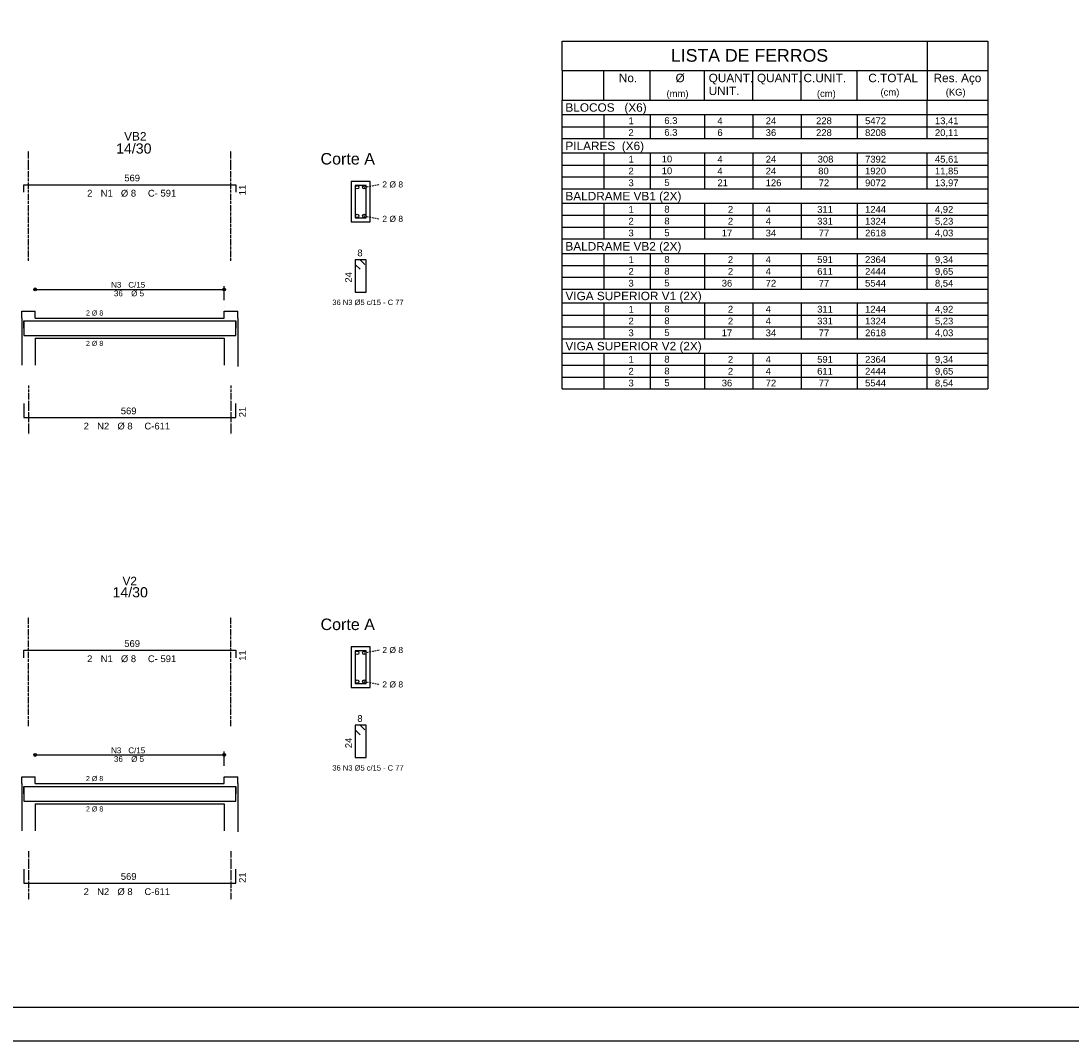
# Model space of a CAD drawing. Header units: millimetres. Extents: x 10870 to 13564, y 7013 to 8529.
# Tile 3 of 8: x 11636 to 12414, y 7044 to 7799. Entities that reach past the tile are written whole.
import ezdxf

# ---------------------------------------------------------------- set-up
doc = ezdxf.new("R2010")
doc.units = ezdxf.units.MM
doc.linetypes.add('ESTILO_TQS_0002', pattern=[0.4, 0.1, -0.3])
doc.linetypes.add('ESTILO_TQS_0003', pattern=[2.71, 2, -0.35, 0.01, -0.35])
for name, color, linetype in [('PENA1', 1, 'Continuous'), ('PENA2', 2, 'Continuous'), ('PENA3', 3, 'Continuous'), ('PENA5', 5, 'Continuous'), ('PENA6', 6, 'Continuous'), ('PENA8', 8, 'Continuous')]:
    doc.layers.add(name, color=color, linetype=linetype)
doc.styles.get("Standard").update_dxf_attribs({"font": 'arial.ttf'})

msp = doc.modelspace()

# ---------------------------------------------------------------- linework, layer by layer
at = {"layer": 'PENA1', "linetype": 'ESTILO_TQS_0003'}
for p, q in [((11641.4, 7621.54), (11641.4, 7702.79)), ((11791.4, 7621.54), (11791.4, 7702.79)), ((11641.4, 7529.04), (11641.4, 7492.79)), ((11791.4, 7529.04), (11791.4, 7492.79)), ((11641.4, 7276.69), (11641.4, 7357.94)), ((11791.4, 7276.69), (11791.4, 7357.94)), ((11641.4, 7184.19), (11641.4, 7147.94)), ((11791.4, 7184.19), (11791.4, 7147.94))]:
    msp.add_line(p, q, dxfattribs=at)
at = {"layer": 'PENA1', "linetype": 'ESTILO_TQS_0002'}
for p, q in [((11890.13, 7675.92), (11901.25, 7678.04)), ((11890.13, 7654.67), (11901.25, 7652.54)), ((11890.13, 7331.07), (11901.25, 7333.19)), ((11890.13, 7309.82), (11901.25, 7307.69))]:
    msp.add_line(p, q, dxfattribs=at)
at = {"layer": 'PENA2', "linetype": 'Continuous'}
for p, q in [((12036.71, 7740.48), (12351.93, 7740.48)), ((12036.71, 7720.8), (12036.71, 7740.48)), ((12306.93, 7720.8), (12306.93, 7740.48)), ((12351.93, 7729.55), (12036.71, 7729.55)), ((12067.43, 7729.55), (12067.43, 7720.8)), ((12101.93, 7729.55), (12101.93, 7720.8)), ((12142.18, 7729.55), (12142.18, 7720.8)), ((12177.93, 7729.55), (12177.93, 7720.8)), ((12177.93, 7729.55), (12177.93, 7720.8)), ((12213.68, 7729.55), (12213.68, 7720.8)), ((12255.18, 7729.55), (12255.18, 7720.8)), ((12036.71, 7720.8), (12351.93, 7720.8)), ((12036.71, 7712.05), (12036.71, 7720.8)), ((12067.43, 7720.8), (12067.43, 7712.05)), ((12101.93, 7720.8), (12101.93, 7712.05)), ((12142.18, 7720.8), (12142.18, 7712.05)), ((12177.93, 7720.8), (12177.93, 7712.05)), ((12177.93, 7720.8), (12177.93, 7712.05)), ((12213.68, 7720.8), (12213.68, 7712.05)), ((12255.18, 7720.8), (12255.18, 7712.05)), ((12306.93, 7712.05), (12306.93, 7720.8)), ((12036.71, 7712.05), (12351.93, 7712.05)), ((12036.71, 7712.05), (12351.93, 7712.05)), ((12036.71, 7712.05), (12351.93, 7712.05)), ((12036.71, 7701.11), (12036.71, 7712.05)), ((12036.71, 7712.05), (12351.93, 7712.05)), ((12351.93, 7701.11), (12036.71, 7701.11)), ((12036.71, 7692.36), (12036.71, 7701.11)), ((12067.43, 7701.11), (12067.43, 7692.36)), ((12101.93, 7701.11), (12101.93, 7692.36)), ((12142.18, 7701.11), (12142.18, 7692.36)), ((12177.93, 7701.11), (12177.93, 7692.36)), ((12177.93, 7701.11), (12177.93, 7692.36)), ((12213.68, 7701.11), (12213.68, 7692.36)), ((12255.18, 7701.11), (12255.18, 7692.36)), ((12306.93, 7692.36), (12306.93, 7701.11)), ((12036.71, 7692.36), (12351.93, 7692.36)), ((12036.71, 7683.61), (12036.71, 7692.36)), ((12067.43, 7692.36), (12067.43, 7683.61)), ((12101.93, 7692.36), (12101.93, 7683.61)), ((12142.18, 7692.36), (12142.18, 7683.61)), ((12177.93, 7692.36), (12177.93, 7683.61)), ((12177.93, 7692.36), (12177.93, 7683.61)), ((12213.68, 7692.36), (12213.68, 7683.61)), ((12255.18, 7692.36), (12255.18, 7683.61)), ((12306.93, 7683.61), (12306.93, 7692.36)), ((12036.71, 7683.61), (12351.93, 7683.61)), ((12036.71, 7674.86), (12036.71, 7683.61)), ((12067.43, 7683.61), (12067.43, 7674.86)), ((12101.93, 7683.61), (12101.93, 7674.86)), ((12142.18, 7683.61), (12142.18, 7674.86)), ((12177.93, 7683.61), (12177.93, 7674.86)), ((12177.93, 7683.61), (12177.93, 7674.86)), ((12213.68, 7683.61), (12213.68, 7674.86)), ((12255.18, 7683.61), (12255.18, 7674.86)), ((12306.93, 7674.86), (12306.93, 7683.61)), ((11894.5, 7680.29), (11880.5, 7680.29)), ((11880.5, 7680.29), (11880.5, 7650.29)), ((11894.5, 7650.29), (11894.5, 7680.29)), ((12036.71, 7674.86), (12351.93, 7674.86)), ((12036.71, 7674.86), (12351.93, 7674.86)), ((12036.71, 7674.86), (12351.93, 7674.86)), ((12036.71, 7663.92), (12036.71, 7674.86)), ((12036.71, 7674.86), (12351.93, 7674.86)), ((12351.93, 7663.92), (12036.71, 7663.92)), ((12036.71, 7655.17), (12036.71, 7663.92)), ((12067.43, 7663.92), (12067.43, 7655.17)), ((12101.93, 7663.92), (12101.93, 7655.17)), ((12142.18, 7663.92), (12142.18, 7655.17)), ((12177.93, 7663.92), (12177.93, 7655.17)), ((12177.93, 7663.92), (12177.93, 7655.17)), ((12213.68, 7663.92), (12213.68, 7655.17)), ((12255.18, 7663.92), (12255.18, 7655.17)), ((12306.93, 7655.17), (12306.93, 7663.92)), ((12036.71, 7655.17), (12351.93, 7655.17)), ((12036.71, 7646.42), (12036.71, 7655.17)), ((12067.43, 7655.17), (12067.43, 7646.42)), ((12101.93, 7655.17), (12101.93, 7646.42)), ((12142.18, 7655.17), (12142.18, 7646.42)), ((12177.93, 7655.17), (12177.93, 7646.42)), ((12177.93, 7655.17), (12177.93, 7646.42)), ((12213.68, 7655.17), (12213.68, 7646.42)), ((12255.18, 7655.17), (12255.18, 7646.42)), ((12306.93, 7646.42), (12306.93, 7655.17)), ((11880.5, 7650.29), (11894.5, 7650.29)), ((12036.71, 7646.42), (12351.93, 7646.42)), ((12036.71, 7626.73), (12036.71, 7646.42)), ((12067.43, 7646.42), (12067.43, 7637.67)), ((12101.93, 7646.42), (12101.93, 7637.67)), ((12142.18, 7646.42), (12142.18, 7637.67)), ((12177.93, 7646.42), (12177.93, 7637.67)), ((12177.93, 7646.42), (12177.93, 7637.67)), ((12213.68, 7646.42), (12213.68, 7637.67)), ((12255.18, 7646.42), (12255.18, 7637.67)), ((12306.93, 7637.67), (12306.93, 7646.42)), ((12036.71, 7637.67), (12351.93, 7637.67)), ((12036.71, 7637.67), (12351.93, 7637.67)), ((12351.93, 7626.73), (12036.71, 7626.73)), ((12036.71, 7617.98), (12036.71, 7626.73)), ((12067.43, 7626.73), (12067.43, 7617.98)), ((12101.93, 7626.73), (12101.93, 7617.98)), ((12142.18, 7626.73), (12142.18, 7617.98)), ((12177.93, 7626.73), (12177.93, 7617.98)), ((12177.93, 7626.73), (12177.93, 7617.98)), ((12213.68, 7626.73), (12213.68, 7617.98)), ((12255.18, 7626.73), (12255.18, 7617.98)), ((12306.93, 7617.98), (12306.93, 7626.73)), ((12036.71, 7617.98), (12351.93, 7617.98)), ((12036.71, 7609.23), (12036.71, 7617.98)), ((12067.43, 7617.98), (12067.43, 7609.23)), ((12101.93, 7617.98), (12101.93, 7609.23)), ((12142.18, 7617.98), (12142.18, 7609.23)), ((12177.93, 7617.98), (12177.93, 7609.23)), ((12177.93, 7617.98), (12177.93, 7609.23)), ((12213.68, 7617.98), (12213.68, 7609.23)), ((12255.18, 7617.98), (12255.18, 7609.23)), ((12306.93, 7609.23), (12306.93, 7617.98)), ((12036.71, 7609.23), (12351.93, 7609.23)), ((12036.71, 7600.48), (12036.71, 7609.23)), ((12067.43, 7609.23), (12067.43, 7600.48)), ((12101.93, 7609.23), (12101.93, 7600.48)), ((12142.18, 7609.23), (12142.18, 7600.48)), ((12177.93, 7609.23), (12177.93, 7600.48)), ((12177.93, 7609.23), (12177.93, 7600.48)), ((12213.68, 7609.23), (12213.68, 7600.48)), ((12255.18, 7609.23), (12255.18, 7600.48)), ((12306.93, 7600.48), (12306.93, 7609.23)), ((11645.4, 7600.29), (11784.9, 7600.29)), ((11786.4, 7592.29), (11786.4, 7602.79)), ((12036.71, 7600.48), (12351.93, 7600.48)), ((12036.71, 7600.48), (12351.93, 7600.48)), ((12036.71, 7580.8), (12036.71, 7600.48)), ((12351.93, 7589.98), (12036.71, 7589.98)), ((12036.71, 7581.23), (12036.71, 7589.98)), ((12067.43, 7589.98), (12067.43, 7581.23)), ((12101.93, 7589.98), (12101.93, 7581.23)), ((12142.18, 7589.98), (12142.18, 7581.23)), ((12177.93, 7589.98), (12177.93, 7581.23)), ((12177.93, 7589.98), (12177.93, 7581.23)), ((12213.68, 7589.98), (12213.68, 7581.23)), ((12255.18, 7589.98), (12255.18, 7581.23)), ((12306.93, 7581.23), (12306.93, 7589.98)), ((11636.4, 7584.04), (11646.4, 7584.04)), ((11636.4, 7579.04), (11636.4, 7584.04)), ((11646.4, 7587.29), (11646.4, 7587.29)), ((11646.4, 7579.04), (11646.4, 7584.04)), ((11786.4, 7587.29), (11786.4, 7587.29)), ((11786.4, 7584.04), (11796.4, 7584.04)), ((11786.4, 7579.04), (11786.4, 7584.04)), ((11796.4, 7579.04), (11796.4, 7584.04)), ((11636.4, 7579.04), (11636.4, 7544.04)), ((11646.4, 7579.04), (11786.4, 7579.04)), ((11796.4, 7579.04), (11796.4, 7543.27)), ((12036.71, 7581.23), (12351.93, 7581.23)), ((12036.71, 7572.48), (12036.71, 7581.23)), ((12067.43, 7581.23), (12067.43, 7572.48)), ((12101.93, 7581.23), (12101.93, 7572.48)), ((12142.18, 7581.23), (12142.18, 7572.48)), ((12177.93, 7581.23), (12177.93, 7572.48)), ((12177.93, 7581.23), (12177.93, 7572.48)), ((12213.68, 7581.23), (12213.68, 7572.48)), ((12255.18, 7581.23), (12255.18, 7572.48)), ((12306.93, 7572.48), (12306.93, 7581.23)), ((12036.71, 7572.48), (12351.93, 7572.48)), ((12036.71, 7552.79), (12036.71, 7572.48)), ((12067.43, 7572.48), (12067.43, 7563.73)), ((12101.93, 7572.48), (12101.93, 7563.73)), ((12142.18, 7572.48), (12142.18, 7563.73)), ((12177.93, 7572.48), (12177.93, 7563.73)), ((12177.93, 7572.48), (12177.93, 7563.73)), ((12213.68, 7572.48), (12213.68, 7563.73)), ((12255.18, 7572.48), (12255.18, 7563.73)), ((12306.93, 7563.73), (12306.93, 7572.48)), ((11646.4, 7564.04), (11786.4, 7564.04)), ((11646.4, 7564.04), (11646.4, 7544.04)), ((11786.4, 7564.04), (11786.4, 7544.04)), ((12036.71, 7563.73), (12351.93, 7563.73)), ((12036.71, 7563.73), (12351.93, 7563.73)), ((12351.93, 7552.79), (12036.71, 7552.79)), ((12036.71, 7544.04), (12036.71, 7552.79)), ((12067.43, 7552.79), (12067.43, 7544.04)), ((12101.93, 7552.79), (12101.93, 7544.04)), ((12142.18, 7552.79), (12142.18, 7544.04)), ((12177.93, 7552.79), (12177.93, 7544.04)), ((12177.93, 7552.79), (12177.93, 7544.04)), ((12213.68, 7552.79), (12213.68, 7544.04)), ((12255.18, 7552.79), (12255.18, 7544.04)), ((12306.93, 7544.04), (12306.93, 7552.79)), ((12036.71, 7544.04), (12351.93, 7544.04)), ((12036.71, 7535.29), (12036.71, 7544.04)), ((12067.43, 7544.04), (12067.43, 7535.29)), ((12101.93, 7544.04), (12101.93, 7535.29)), ((12142.18, 7544.04), (12142.18, 7535.29)), ((12177.93, 7544.04), (12177.93, 7535.29)), ((12177.93, 7544.04), (12177.93, 7535.29)), ((12213.68, 7544.04), (12213.68, 7535.29)), ((12255.18, 7544.04), (12255.18, 7535.29)), ((12306.93, 7535.29), (12306.93, 7544.04)), ((12036.71, 7535.29), (12351.93, 7535.29)), ((12036.71, 7526.54), (12036.71, 7535.29)), ((12067.43, 7535.29), (12067.43, 7526.54)), ((12101.93, 7535.29), (12101.93, 7526.54)), ((12142.18, 7535.29), (12142.18, 7526.54)), ((12177.93, 7535.29), (12177.93, 7526.54)), ((12177.93, 7535.29), (12177.93, 7526.54)), ((12213.68, 7535.29), (12213.68, 7526.54)), ((12255.18, 7535.29), (12255.18, 7526.54)), ((12306.93, 7526.54), (12306.93, 7535.29)), ((12036.71, 7526.54), (12351.93, 7526.54)), ((12036.71, 7526.54), (12351.93, 7526.54)), ((11894.5, 7335.44), (11880.5, 7335.44)), ((11880.5, 7335.44), (11880.5, 7305.44)), ((11894.5, 7305.44), (11894.5, 7335.44)), ((11880.5, 7305.44), (11894.5, 7305.44)), ((11645.4, 7255.44), (11784.9, 7255.44)), ((11786.4, 7247.44), (11786.4, 7257.94)), ((11646.4, 7242.44), (11646.4, 7242.44)), ((11786.4, 7242.44), (11786.4, 7242.44)), ((11636.4, 7239.19), (11646.4, 7239.19)), ((11636.4, 7234.19), (11636.4, 7239.19)), ((11636.4, 7234.19), (11636.4, 7199.19)), ((11646.4, 7234.19), (11646.4, 7239.19)), ((11646.4, 7234.19), (11786.4, 7234.19)), ((11786.4, 7239.19), (11796.4, 7239.19)), ((11786.4, 7234.19), (11786.4, 7239.19)), ((11796.4, 7234.19), (11796.4, 7239.19)), ((11796.4, 7234.19), (11796.4, 7198.42)), ((11646.4, 7219.19), (11786.4, 7219.19)), ((11646.4, 7219.19), (11646.4, 7199.19)), ((11786.4, 7219.19), (11786.4, 7199.19))]:
    msp.add_line(p, q, dxfattribs=at)
msp.add_lwpolyline([(12972.41, 8528.56), (10869.91, 8528.56), (10869.91, 7043.56), (12972.41, 7043.56)], close=True, dxfattribs=at)
at = {"layer": 'PENA3', "linetype": 'Continuous'}
for centre in [(11884.88, 7675.92), (11890.13, 7675.92), (11884.88, 7654.67), (11890.13, 7654.67), (11884.88, 7331.07), (11890.13, 7331.07), (11884.88, 7309.82), (11890.13, 7309.82)]:
    msp.add_circle(centre, 1.25, dxfattribs=at)
at = {"layer": 'PENA5', "linetype": 'Continuous'}
for p, q in [((11637.9, 7672.29), (11637.9, 7677.79)), ((11637.9, 7677.79), (11794.9, 7677.79)), ((11794.9, 7677.79), (11794.9, 7672.29)), ((11887, 7622.29), (11883.5, 7622.29)), ((11883.5, 7622.29), (11883.5, 7598.29)), ((11891.5, 7622.29), (11883.5, 7622.29)), ((11883.5, 7622.29), (11883.5, 7618.79)), ((11890.5, 7618.79), (11887, 7622.29)), ((11891.5, 7598.29), (11891.5, 7622.29)), ((11883.5, 7618.79), (11887, 7615.29)), ((11883.5, 7598.29), (11891.5, 7598.29)), ((11637.9, 7571.54), (11637.9, 7577.04)), ((11637.9, 7577.04), (11794.9, 7577.04)), ((11637.9, 7576.54), (11637.9, 7566.04)), ((11794.9, 7577.04), (11794.9, 7571.54)), ((11794.9, 7566.04), (11794.9, 7576.54)), ((11637.9, 7566.04), (11794.9, 7566.04)), ((11637.9, 7515.79), (11637.9, 7505.29)), ((11794.9, 7505.29), (11794.9, 7515.79)), ((11637.9, 7505.29), (11794.9, 7505.29)), ((11637.9, 7327.44), (11637.9, 7332.94)), ((11637.9, 7332.94), (11794.9, 7332.94)), ((11794.9, 7332.94), (11794.9, 7327.44)), ((11887, 7277.44), (11883.5, 7277.44)), ((11883.5, 7277.44), (11883.5, 7253.44)), ((11891.5, 7277.44), (11883.5, 7277.44)), ((11883.5, 7277.44), (11883.5, 7273.94)), ((11883.5, 7273.94), (11887, 7270.44)), ((11890.5, 7273.94), (11887, 7277.44)), ((11891.5, 7253.44), (11891.5, 7277.44)), ((11883.5, 7253.44), (11891.5, 7253.44)), ((11637.9, 7226.69), (11637.9, 7232.19)), ((11637.9, 7232.19), (11794.9, 7232.19)), ((11794.9, 7232.19), (11794.9, 7226.69)), ((11637.9, 7231.69), (11637.9, 7221.19)), ((11794.9, 7221.19), (11794.9, 7231.69)), ((11637.9, 7221.19), (11794.9, 7221.19)), ((11637.9, 7170.94), (11637.9, 7160.44)), ((11794.9, 7160.44), (11794.9, 7170.94)), ((11637.9, 7160.44), (11794.9, 7160.44))]:
    msp.add_line(p, q, dxfattribs=at)
for points in [[(11883.5, 7677.29), (11883.5, 7653.29), (11891.5, 7653.29), (11891.5, 7677.29), (11883.5, 7677.29)], [(11883.5, 7332.44), (11883.5, 7308.44), (11891.5, 7308.44), (11891.5, 7332.44), (11883.5, 7332.44)]]:
    msp.add_lwpolyline(points, dxfattribs=at)
for centre, radius in [((11646.4, 7600.29), 1.04), ((11646.4, 7600.29), 0.519), ((11786.4, 7600.29), 1.04), ((11786.4, 7600.29), 0.519), ((11646.4, 7255.44), 1.04), ((11646.4, 7255.44), 0.519), ((11786.4, 7255.44), 1.04), ((11786.4, 7255.44), 0.519)]:
    msp.add_circle(centre, radius, dxfattribs=at)
at = {"layer": 'PENA6', "linetype": 'Continuous'}
for p, q in [((12036.71, 7762.36), (12036.71, 7784.24)), ((12036.71, 7784.24), (12351.93, 7784.24)), ((12306.93, 7784.24), (12306.93, 7762.36)), ((12351.93, 7784.24), (12351.93, 7526.54)), ((12036.71, 7762.36), (12036.71, 7740.48)), ((12036.71, 7762.36), (12351.93, 7762.36)), ((12067.43, 7740.48), (12067.43, 7762.36)), ((12101.93, 7740.48), (12101.93, 7762.36)), ((12142.18, 7740.48), (12142.18, 7762.36)), ((12177.93, 7740.48), (12177.93, 7762.36)), ((12177.93, 7740.48), (12177.93, 7762.36)), ((12213.68, 7740.48), (12213.68, 7762.36)), ((12255.18, 7740.48), (12255.18, 7762.36)), ((12306.93, 7762.36), (12306.93, 7740.48)), ((12036.71, 7740.48), (12351.93, 7740.48))]:
    msp.add_line(p, q, dxfattribs=at)
at = {"layer": 'PENA8', "linetype": 'Continuous'}
msp.add_lwpolyline([(12947.41, 8503.56), (10919.91, 8503.56), (10919.91, 7068.56), (12947.41, 7068.56), (12947.41, 8503.56)], dxfattribs=at)

# ---------------------------------------------------------------- texts
at = {"layer": 'PENA2', "linetype": 'Continuous'}
for s, height, p in [('Corte A', 8.5, (11857.75, 7692.79)), ('2 %%c 8', 4.5, (11903.5, 7675.79)), ('2 %%c 8', 4.5, (11903.5, 7650.29)), ('N3', 4.25, (11702.61, 7601.57)), ('C/15', 4.25, (11715.36, 7601.57)), ('36', 4.25, (11704.73, 7595.19)), ('%%c 5', 4.25, (11717.48, 7595.19)), ('2 %%c 8', 3.75, (11684.02, 7580.92)), ('2 %%c 8', 3.75, (11684.02, 7558.42)), ('Corte A', 8.5, (11857.75, 7347.94)), ('2 %%c 8', 4.5, (11903.5, 7330.94)), ('2 %%c 8', 4.5, (11903.5, 7305.44)), ('N3', 4.25, (11702.61, 7256.72)), ('C/15', 4.25, (11715.36, 7256.72)), ('36', 4.25, (11704.73, 7250.34)), ('%%c 5', 4.25, (11717.48, 7250.34)), ('2 %%c 8', 3.75, (11684.02, 7236.07)), ('2 %%c 8', 3.75, (11684.02, 7213.57))]:
    msp.add_text(s, height=height, dxfattribs=at).set_placement(p)
at = {"layer": 'PENA3', "linetype": 'Continuous'}
for s, height, p in [('No.', 6.25, (12078.68, 7753.77)), ('%%c', 6.25, (12120.67, 7753.77)), ('QUANT.', 6.25, (12145.19, 7753.77)), ('QUANT.', 6.25, (12180.94, 7753.77)), ('C.UNIT.', 6.25, (12215.42, 7753.77)), ('C.TOTAL', 6.25, (12263.42, 7753.77)), ('Res. Aço', 6.25, (12311.74, 7753.77)), ('(mm)', 5, (12113.98, 7742.83)), ('UNIT.', 6.25, (12145.19, 7744.24)), ('(cm)', 5, (12225.35, 7742.83)), ('(cm)', 5, (12272.45, 7743.88)), ('(KG)', 5, (12320.77, 7743.88)), ('BLOCOS   (X6)', 6.25, (12039.11, 7731.89)), ('  1', 5, (12081.93, 7722.67)), ('    6.3', 5, (12104.6, 7722.82)), ('4', 5, (12151.68, 7722.67)), ('24', 5, (12187.43, 7722.67)), ('   228', 5, (12218.93, 7722.67)), ('5472', 5, (12261.02, 7722.67)), ('13,41', 5, (12312.77, 7722.67)), ('  2', 5, (12081.93, 7713.92)), ('    6.3', 5, (12104.6, 7714.07)), ('6', 5, (12151.68, 7713.92)), ('36', 5, (12187.43, 7713.92)), ('   228', 5, (12218.93, 7713.92)), ('8208', 5, (12261.02, 7713.92)), ('20,11', 5, (12312.77, 7713.92)), ('14/30', 7.5, (11706.33, 7700.9)), ('PILARES  (X6)', 6.25, (12039.11, 7703.45)), ('  1', 5, (12081.93, 7694.23)), ('   10  ', 5, (12104.6, 7694.38)), ('4', 5, (12151.68, 7694.23)), ('24', 5, (12187.43, 7694.23)), ('308', 5, (12225.92, 7694.23)), ('7392', 5, (12261.02, 7694.23)), ('45,61', 5, (12312.77, 7694.23)), ('569', 5, (11712.39, 7680.29)), ('  2', 5, (12081.93, 7685.48)), ('   10  ', 5, (12104.6, 7685.63)), ('4', 5, (12151.68, 7685.48)), ('24', 5, (12187.43, 7685.48)), ('   80', 5, (12220.5, 7685.48)), ('1920', 5, (12261.02, 7685.48)), ('11,85', 5, (12312.77, 7685.48)), ('  3', 5, (12081.93, 7676.73)), ('    5  ', 5, (12104.6, 7676.88)), ('21', 5, (12151.68, 7676.73)), ('126', 5, (12187.43, 7676.73)), ('    72', 5, (12218.93, 7676.73)), ('9072', 5, (12261.02, 7676.73)), ('13,97', 5, (12312.77, 7676.73)), ('2', 5, (11684.89, 7669.04)), ('N1', 5, (11694.89, 7669.04)), ('%%c 8', 5, (11709.89, 7669.04)), ('C- 591', 5, (11729.89, 7669.04)), ('BALDRAME VB1 (2X)', 6.25, (12039.11, 7666.26)), ('  1', 5, (12081.93, 7657.05)), ('    8  ', 5, (12104.6, 7657.2)), ('    2', 5, (12151.68, 7657.05)), ('4', 5, (12187.43, 7657.05)), ('311', 5, (12225.57, 7657.05)), ('1244', 5, (12261.02, 7657.05)), ('4,92', 5, (12312.77, 7657.05)), ('  2', 5, (12081.93, 7648.3)), ('    8  ', 5, (12104.6, 7648.45)), ('    2', 5, (12151.68, 7648.3)), ('4', 5, (12187.43, 7648.3)), ('331', 5, (12225.57, 7648.3)), ('1324', 5, (12261.02, 7648.3)), ('5,23', 5, (12312.77, 7648.3)), ('  3', 5, (12081.93, 7639.55)), ('    5  ', 5, (12104.6, 7639.7)), ('17', 5, (12154.87, 7639.55)), ('34', 5, (12187.43, 7639.55)), ('    77', 5, (12218.93, 7639.55)), ('2618', 5, (12261.02, 7639.55)), ('4,03', 5, (12312.77, 7639.55)), ('8', 5, (11885, 7624.79)), ('BALDRAME VB2 (2X)', 6.25, (12039.11, 7629.08)), ('  1', 5, (12081.93, 7619.86)), ('    8  ', 5, (12104.6, 7620.01)), ('    2', 5, (12151.68, 7619.86)), ('4', 5, (12187.43, 7619.86)), ('591', 5, (12225.57, 7619.86)), ('2364', 5, (12261.02, 7619.86)), ('9,34', 5, (12312.77, 7619.86)), ('  2', 5, (12081.93, 7611.11)), ('    8  ', 5, (12104.6, 7611.26)), ('    2', 5, (12151.68, 7611.11)), ('4', 5, (12187.43, 7611.11)), ('611', 5, (12225.57, 7611.11)), ('2444', 5, (12261.02, 7611.11)), ('9,65', 5, (12312.77, 7611.11)), ('  3', 5, (12081.93, 7602.36)), ('    5  ', 5, (12104.6, 7602.51)), ('36', 5, (12154.87, 7602.36)), ('72', 5, (12187.43, 7602.36)), ('    77', 5, (12218.93, 7602.36)), ('5544', 5, (12261.02, 7602.36)), ('8,54', 5, (12312.77, 7602.36)), ('VIGA SUPERIOR V1 (2X)', 6.25, (12039.11, 7592.32)), ('36 N3 %%C5 c/15 - C 77', 4, (11866.48, 7588.71)), ('  1', 5, (12081.93, 7583.1)), ('    8  ', 5, (12104.6, 7583.26)), ('    2', 5, (12151.68, 7583.1)), ('4', 5, (12187.43, 7583.1)), ('311', 5, (12225.57, 7583.1)), ('1244', 5, (12261.02, 7583.1)), ('4,92', 5, (12312.77, 7583.1)), ('  2', 5, (12081.93, 7574.35)), ('    8  ', 5, (12104.6, 7574.51)), ('    2', 5, (12151.68, 7574.35)), ('4', 5, (12187.43, 7574.35)), ('331', 5, (12225.57, 7574.35)), ('1324', 5, (12261.02, 7574.35)), ('5,23', 5, (12312.77, 7574.35)), ('  3', 5, (12081.93, 7565.6)), ('    5  ', 5, (12104.6, 7565.76)), ('17', 5, (12154.87, 7565.6)), ('34', 5, (12187.43, 7565.6)), ('    77', 5, (12218.93, 7565.6)), ('2618', 5, (12261.02, 7565.6)), ('4,03', 5, (12312.77, 7565.6)), ('VIGA SUPERIOR V2 (2X)', 6.25, (12039.11, 7555.14)), ('  1', 5, (12081.93, 7545.92)), ('    8  ', 5, (12104.6, 7546.07)), ('    2', 5, (12151.68, 7545.92)), ('4', 5, (12187.43, 7545.92)), ('591', 5, (12225.57, 7545.92)), ('2364', 5, (12261.02, 7545.92)), ('9,34', 5, (12312.77, 7545.92)), ('  2', 5, (12081.93, 7537.17)), ('    8  ', 5, (12104.6, 7537.32)), ('    2', 5, (12151.68, 7537.17)), ('4', 5, (12187.43, 7537.17)), ('611', 5, (12225.57, 7537.17)), ('2444', 5, (12261.02, 7537.17)), ('9,65', 5, (12312.77, 7537.17)), ('  3', 5, (12081.93, 7528.42)), ('    5  ', 5, (12104.6, 7528.57)), ('36', 5, (12154.87, 7528.42)), ('72', 5, (12187.43, 7528.42)), ('    77', 5, (12218.93, 7528.42)), ('5544', 5, (12261.02, 7528.42)), ('8,54', 5, (12312.77, 7528.42)), ('569', 5, (11709.81, 7507.79)), ('2', 5, (11682.31, 7496.54)), ('N2', 5, (11692.31, 7496.54)), ('%%c 8', 5, (11707.31, 7496.54)), ('C-611', 5, (11727.31, 7496.54)), ('14/30', 7.5, (11703.66, 7372.19)), ('569', 5, (11712.39, 7335.44)), ('2', 5, (11684.89, 7324.19)), ('N1', 5, (11694.89, 7324.19)), ('%%c 8', 5, (11709.89, 7324.19)), ('C- 591', 5, (11729.89, 7324.19)), ('8', 5, (11885, 7279.94)), ('36 N3 %%C5 c/15 - C 77', 4, (11866.48, 7243.85)), ('569', 5, (11709.81, 7162.94)), ('2', 5, (11682.31, 7151.69)), ('N2', 5, (11692.31, 7151.69)), ('%%c 8', 5, (11707.31, 7151.69)), ('C-611', 5, (11727.31, 7151.69))]:
    msp.add_text(s, height=height, dxfattribs=at).set_placement(p)
for s, p in [('11', (11802.4, 7670.04)), ('24', (11881, 7605.29)), ('21', (11802.4, 7505.54)), ('11', (11802.4, 7325.19)), ('24', (11881, 7260.44)), ('21', (11802.4, 7160.69))]:
    msp.add_text(s, height=5, rotation=90, dxfattribs=at).set_placement(p)
at = {"layer": 'PENA6', "linetype": 'Continuous'}
for s, height, p in [('LISTA DE FERROS', 9.375, (12117.22, 7768.92)), ('VB2', 6.25, (11712.32, 7710.57)), ('V2', 6.25, (11711.08, 7381.18))]:
    msp.add_text(s, height=height, dxfattribs=at).set_placement(p)

doc.saveas('drawing.dxf')
